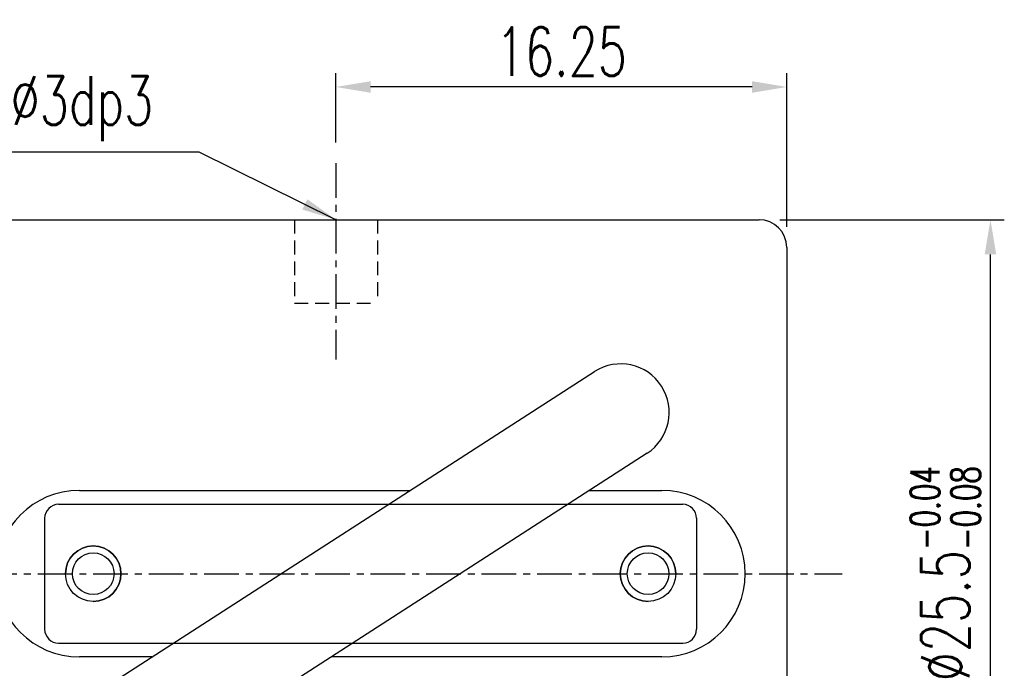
# Model space of a CAD drawing. Extents: x -57 to 121, y 40 to 458.
# Tile 60 of 60: x 86 to 121, y 58 to 81. Entities that reach past the tile are written whole.
import ezdxf

# ---------------------------------------------------------------- set-up
doc = ezdxf.new("R2010")
doc.units = 0
doc.header["$MEASUREMENT"] = 0
doc.header["$PDMODE"] = 2
doc.linetypes.add('CENTER', pattern=[2, 1.25, -0.25, 0.25, -0.25])
doc.linetypes.add('DASHED', pattern=[0.75, 0.5, -0.25])
doc.layers.get('DEFPOINTS').update_dxf_attribs({"linetype": 'CONTINUOUS'})
for name, color, linetype in [('CL', 1, 'CENTER'), ('DIM', 4, 'CONTINUOUS'), ('HID', 2, 'DASHED'), ('OUT', 3, 'CONTINUOUS')]:
    doc.layers.add(name, color=color, linetype=linetype)
doc.styles.add('DIM-7', font='SIMPLEX.shx', dxfattribs={"width": 0.7, "bigfont": 'chineset.shx'})
doc.dimstyles.new('CNS', dxfattribs={"dimtxt": 3.5, "dimasz": 2.5, "dimexe": 1, "dimexo": 1.5, "dimgap": 0.09, "dimtad": 0, "dimdsep": 46, "dimtxsty": 'DIM-7', "dimcen": 0.09, "dimclrd": 1, "dimclre": 1, "dimclrt": 4, "dimadec": 0, "dimazin": 0, "dimtfac": 1, "dimtix": 1, "dimtmove": 2, "dimatfit": 3, "dimfxl": 1, "dimtvp": 0.971429, "dimtolj": 1, "dimarcsym": 0})

# ---------------------------------------------------------------- blocks, each defined once
blk = doc.blocks.new('*D0')
at = {"layer": 'DEFPOINTS', "color": 0, "transparency": 16777216}
for p in [(112.427, 73.78), (120.768, 73.78), (112.427, 48.28)]:
    blk.add_point(p, dxfattribs=at)
at = {"layer": 'DIM', "color": 7, "lineweight": -2, "transparency": 16777216}
for p, q in [((113.177, 73.78), (121.268, 73.78)), ((120.768, 49.53), (120.768, 72.53)), ((113.177, 48.28), (121.268, 48.28))]:
    blk.add_line(p, q, dxfattribs=at)
at = {"layer": 'DIM', "color": 7, "transparency": 16777216}
for points in [[(120.56, 72.53), (120.977, 72.53), (120.768, 73.78)], [(120.56, 49.53), (120.977, 49.53), (120.768, 48.28)]]:
    blk.add_solid(points, dxfattribs=at)
at = {"layer": 'DIM', "color": 7, "transparency": 16777216, "insert": (119.143, 61.03), "char_height": 1.75, "attachment_point": 5, "rotation": 90, "style": 'DIM-7'}
blk.add_mtext('\\A1;%%C25.5{\\H1.050000;\\S-0.04^ -0.08;}', dxfattribs=at)
blk = doc.blocks.new('*D4')
at = {"layer": 'DEFPOINTS', "color": 0, "transparency": 16777216}
for p in [(97.177, 78.563), (97.177, 75.818), (113.427, 72.78)]:
    blk.add_point(p, dxfattribs=at)
at = {"layer": 'DIM', "color": 7, "lineweight": -2, "transparency": 16777216}
for p, q in [((97.177, 76.568), (97.177, 79.063)), ((113.427, 73.53), (113.427, 79.063)), ((112.177, 78.563), (98.427, 78.563))]:
    blk.add_line(p, q, dxfattribs=at)
at = {"layer": 'DIM', "color": 7, "transparency": 16777216}
for points in [[(98.427, 78.771), (98.427, 78.354), (97.177, 78.563)], [(112.177, 78.771), (112.177, 78.354), (113.427, 78.563)]]:
    blk.add_solid(points, dxfattribs=at)
at = {"layer": 'DIM', "color": 7, "transparency": 16777216, "insert": (105.302, 79.838), "char_height": 1.75, "attachment_point": 5, "style": 'DIM-7'}
blk.add_mtext('\\A1;16.25', dxfattribs=at)

msp = doc.modelspace()

# ---------------------------------------------------------------- linework, layer by layer
at = {"layer": 'CL', "color": 7, "linetype": 'CENTER'}
msp.add_line((97.177, 75.818), (97.177, 68.75), dxfattribs=at)
at = {"layer": 'CL', "color": 7}
msp.add_line((72.427, 61.03), (115.427, 61.03), dxfattribs=at)
at = {"layer": 'DIM', "color": 7}
for centre, start, end in [((88.427, 61.03), 270, 180), ((108.427, 61.03), 0, 270)]:
    msp.add_arc(centre, 1, start, end, dxfattribs=at)
at = {"layer": 'HID', "color": 7}
for p, q in [((95.677, 73.78), (95.677, 70.78)), ((98.677, 73.78), (98.677, 70.78)), ((95.677, 70.78), (98.677, 70.78))]:
    msp.add_line(p, q, dxfattribs=at)
at = {"layer": 'OUT', "color": 7}
for p, q in [((85.427, 73.78), (112.427, 73.78)), ((113.427, 72.78), (113.427, 49.28)), ((88.465, 56.693), (106.493, 68.309)), ((108.389, 65.367), (90.36, 53.751)), ((87.927, 64.03), (99.852, 64.03)), ((106.314, 64.03), (108.927, 64.03)), ((87.177, 63.53), (109.677, 63.53)), ((86.677, 63.03), (86.677, 59.03)), ((110.177, 63.03), (110.177, 59.03)), ((87.177, 58.53), (109.677, 58.53)), ((90.54, 58.03), (87.927, 58.03)), ((108.927, 58.03), (97.002, 58.03))]:
    msp.add_line(p, q, dxfattribs=at)
for centre, radius in [((88.427, 61.03), 1), ((88.427, 61.03), 0.75), ((108.427, 61.03), 1), ((108.427, 61.03), 0.75)]:
    msp.add_circle(centre, radius, dxfattribs=at)
for centre, radius, start, end in [((112.427, 72.78), 1, 360, 90), ((107.441, 66.838), 1.75, 302.7946, 122.7946), ((87.927, 61.03), 3, 90, 270), ((108.927, 61.03), 3, 270, 90), ((87.177, 63.03), 0.5, 90, 180), ((109.677, 63.03), 0.5, 0, 90), ((87.177, 59.03), 0.5, 180, 270), ((109.677, 59.03), 0.5, 270, 0)]:
    msp.add_arc(centre, radius, start, end, dxfattribs=at)

# ---------------------------------------------------------------- texts
at = {"layer": 'DIM', "color": 7, "insert": (90.595, 77.781), "char_height": 1.75, "attachment_point": 6, "style": 'DIM-7'}
msp.add_mtext('%%C3dp3', dxfattribs=at)

# ---------------------------------------------------------------- dimensions: what is measured, and where the dimension line sits
at = {"layer": 'DIM', "color": 7}
dim = msp.add_linear_dim(base=(97.177, 78.563), p1=(113.427, 72.78), p2=(97.177, 75.818), dimstyle='CNS', override={"dimscale": 0.5, "dimgap": 0.8, "dimtad": 1, "dimclrd": 7, "dimclre": 7, "dimclrt": 7, "dimtp": -0.04, "dimtm": 0.08, "dimtfac": 0.6, "dimtmove": 1}, dxfattribs=at)
dim.commit()
dim.dimension.update_dxf_attribs({"geometry": '*D4', "text_midpoint": (105.302, 79.838)})
dim = msp.add_linear_dim(base=(120.768, 73.78), p1=(112.427, 48.28), p2=(112.427, 73.78), angle=90, text='%%C<>', dimstyle='CNS', override={"dimscale": 0.5, "dimgap": 0.8, "dimtad": 1, "dimclrd": 7, "dimclre": 7, "dimclrt": 7, "dimtol": 1, "dimtp": -0.04, "dimtm": 0.08, "dimtfac": 0.6, "dimtmove": 1}, dxfattribs=at)
dim.commit()
dim.dimension.update_dxf_attribs({"geometry": '*D0', "text_midpoint": (119.143, 61.03)})

# ---------------------------------------------------------------- leaders
at = {"layer": 'DIM', "color": 7, "annotation_type": 0, "has_hookline": 1, "hookline_direction": 1, "text_width": 5.308}
msp.add_leader([(97.177, 73.78), (92.245, 76.215), (90.995, 76.215)], dimstyle='CNS', override={"dimscale": 0.5, "dimgap": 0.8, "dimtad": 1, "dimclrd": 7, "dimclre": 7, "dimclrt": 7, "dimtp": -0.04, "dimtm": 0.08, "dimtfac": 0.6, "dimtmove": 1}, dxfattribs=at)

doc.saveas('drawing.dxf')
